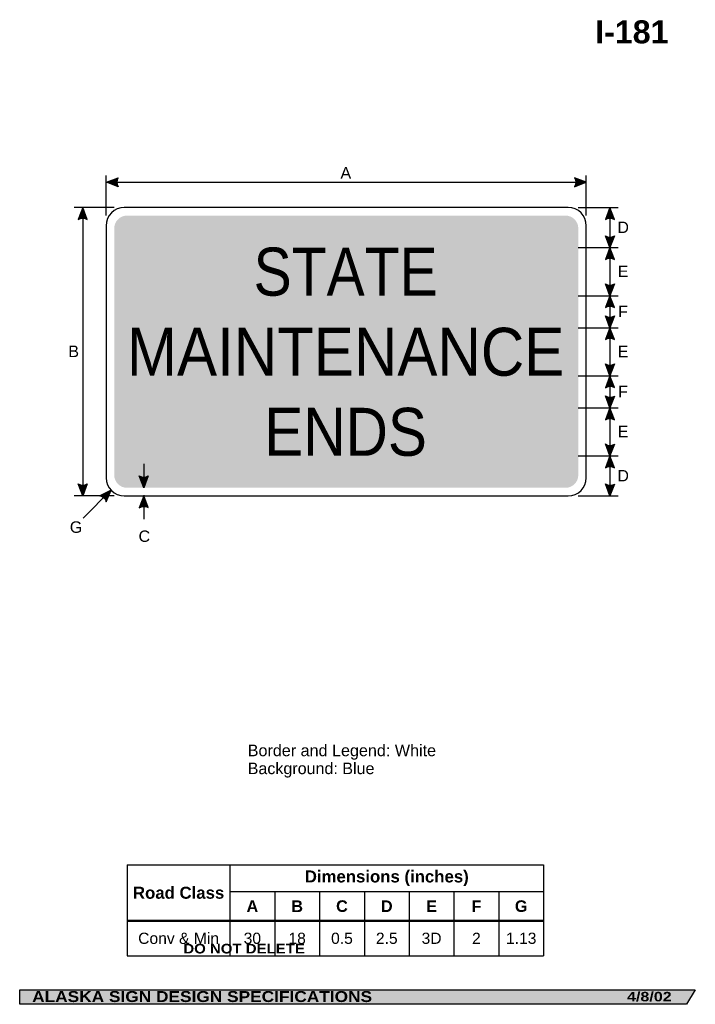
# Model space of a CAD drawing. Header units: feet. Extents: x 3.7 to 45.9, y 0.2 to 61.7.
import ezdxf
from ezdxf.enums import TextEntityAlignment as Align

# ---------------------------------------------------------------- set-up
doc = ezdxf.new("R2010")
doc.units = ezdxf.units.FT
doc.header["$MEASUREMENT"] = 0
doc.layers.add('Sign', color=7, linetype='Continuous')
doc.styles.add('ARIAL', font='arial.ttf')
doc.styles.add('ARIAL B', font='arialbd.ttf')
doc.styles.add('ARIAL BLACK B', font='ariblk.ttf')
doc.styles.add('ARIAL BLACK BI', font='ariblk.ttf')
doc.styles.add('FHWA SERIES D2000EX', font='txt')

# ---------------------------------------------------------------- blocks, each defined once
blk = doc.blocks.new('*T2')
at = {"color": 0, "linetype": 'ByBlock', "lineweight": -2, "transparency": 16777216}
for p, q in [((0, 0), (26.01687852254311, 0)), ((0, 0), (0, -5.686889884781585)), ((6.416878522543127, 0), (6.416878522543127, -5.686889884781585)), ((26.01687852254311, 0), (26.01687852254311, -5.686889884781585)), ((6.416878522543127, -1.670204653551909), (26.01687852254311, -1.670204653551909)), ((9.216878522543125, -1.670204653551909), (9.216878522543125, -5.686889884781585)), ((12.01687852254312, -1.670204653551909), (12.01687852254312, -5.686889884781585)), ((14.81687852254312, -1.670204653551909), (14.81687852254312, -5.686889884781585)), ((17.61687852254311, -1.670204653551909), (17.61687852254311, -5.686889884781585)), ((20.41687852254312, -1.670204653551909), (20.41687852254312, -5.686889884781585)), ((23.21687852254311, -1.670204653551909), (23.21687852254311, -5.686889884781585)), ((0, -3.48927253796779), (26.01687852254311, -3.48927253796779)), ((0, -5.686889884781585), (26.01687852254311, -5.686889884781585))]:
    blk.add_line(p, q, dxfattribs=at)
at = {"color": 18, "transparency": 16777216, "attachment_point": 5}
for s, insert, char_height, width, style in [('Dimensions (inches)', (16.21687852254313, -0.8351023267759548), 0.75, 19.47999999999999, 'ARIAL B'), ('Road Class', (3.208439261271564, -1.744636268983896), 0.75, 6.296878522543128, 'ARIAL B'), ('A', (7.816878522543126, -2.579738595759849), 0.725, 2.679999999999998, 'ARIAL B'), ('B', (10.61687852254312, -2.579738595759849), 0.725, 2.679999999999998, 'ARIAL B'), ('C', (13.41687852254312, -2.579738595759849), 0.725, 2.679999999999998, 'ARIAL B'), ('D', (16.21687852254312, -2.579738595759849), 0.725, 2.679999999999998, 'ARIAL B'), ('E', (19.01687852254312, -2.579738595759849), 0.725, 2.679999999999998, 'ARIAL B'), ('F', (21.81687852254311, -2.579738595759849), 0.725, 2.679999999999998, 'ARIAL B'), ('G', (24.61687852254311, -2.579738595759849), 0.725, 2.679999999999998, 'ARIAL B'), ('Conv & Min', (3.208439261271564, -4.588081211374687), 0.7, 6.296878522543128, 'ARIAL'), ('30', (7.816878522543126, -4.588081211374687), 0.7, 2.679999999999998, 'ARIAL'), ('18', (10.61687852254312, -4.588081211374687), 0.7, 2.679999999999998, 'ARIAL'), ('0.5', (13.41687852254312, -4.588081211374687), 0.7, 2.679999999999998, 'ARIAL'), ('2.5', (16.21687852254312, -4.588081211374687), 0.7, 2.679999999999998, 'ARIAL'), ('3D', (19.01687852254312, -4.588081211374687), 0.7, 2.679999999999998, 'ARIAL'), ('2', (21.81687852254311, -4.588081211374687), 0.7, 2.679999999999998, 'ARIAL'), ('1.13', (24.61687852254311, -4.588081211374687), 0.7, 2.679999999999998, 'ARIAL')]:
    blk.add_mtext(s, dxfattribs=dict(at, insert=insert, char_height=char_height, width=width, style=style))

msp = doc.modelspace()

# ---------------------------------------------------------------- hatches: boundary and pattern name
h = msp.add_hatch(color=256)
h.dxf.hatch_style = 1
edge = h.paths.add_edge_path()
edge.add_line((9.857717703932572, 51.22060132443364), (9.119454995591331, 51.49966691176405))
edge.add_line((9.119454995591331, 51.49966691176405), (9.864522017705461, 51.77532911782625))
edge.add_arc((10.26937585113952, 51.49295753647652), 0.4935993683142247, 145.1055563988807, 213.4889293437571)
h = msp.add_hatch(color=256)
h.dxf.hatch_style = 1
edge = h.paths.add_edge_path()
edge.add_line((38.37088530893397, 51.22060132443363), (39.10914801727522, 51.49966691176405))
edge.add_line((39.10914801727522, 51.49966691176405), (38.36408099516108, 51.77532911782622))
edge.add_arc((37.95922716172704, 51.4929575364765), 0.4935993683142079, -33.488929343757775, 34.89444360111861, ccw=False)
h = msp.add_hatch(color=256)
h.dxf.hatch_style = 1
edge = h.paths.add_edge_path()
edge.add_line((7.918487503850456, 49.18070878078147), (7.640159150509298, 49.91924974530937))
edge.add_line((7.640159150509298, 49.91924974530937), (7.363753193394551, 49.17445832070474))
edge.add_arc((7.645720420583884, 48.76932276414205), 0.4935993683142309, 56.45386549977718, 124.83723844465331, ccw=False)
h = msp.add_hatch(color=256)
h.dxf.hatch_style = 1
edge = h.paths.add_edge_path()
edge.add_line((40.86142816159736, 49.18038326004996), (40.58309980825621, 49.91892422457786))
edge.add_line((40.58309980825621, 49.91892422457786), (40.30669385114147, 49.17413279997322))
edge.add_arc((40.58866107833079, 48.76899724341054), 0.4935993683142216, 56.453865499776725, 124.83723844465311, ccw=False)
h = msp.add_hatch(color=256)
h.dxf.hatch_style = 1
edge = h.paths.add_edge_path()
edge.add_line((40.86142816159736, 48.15747870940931), (40.58309980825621, 47.4189377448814))
edge.add_line((40.58309980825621, 47.4189377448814), (40.30669385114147, 48.16372916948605))
edge.add_arc((40.5886610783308, 48.56886472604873), 0.4935993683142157, 235.1627615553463, 303.546134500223)
h = msp.add_hatch(color=256)
h.dxf.hatch_style = 1
edge = h.paths.add_edge_path()
edge.add_line((40.86142816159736, 46.68039678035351), (40.58309980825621, 47.4189377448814))
edge.add_line((40.58309980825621, 47.4189377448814), (40.30669385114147, 46.67414632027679))
edge.add_arc((40.5886610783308, 46.2690107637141), 0.4935993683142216, 56.45386549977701, 124.83723844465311, ccw=False)
h = msp.add_hatch(color=256)
h.dxf.hatch_style = 1
edge = h.paths.add_edge_path()
edge.add_line((40.86142816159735, 45.15585607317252), (40.58309980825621, 44.41731510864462))
edge.add_line((40.58309980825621, 44.41731510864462), (40.30669385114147, 45.16210653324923))
edge.add_arc((40.58866107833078, 45.56724208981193), 0.4935993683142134, 235.1627615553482, 303.5461345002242)
h = msp.add_hatch(color=256)
h.dxf.hatch_style = 1
edge = h.paths.add_edge_path()
edge.add_line((40.86142816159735, 43.67877414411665), (40.5830998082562, 44.41731510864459))
edge.add_line((40.5830998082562, 44.41731510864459), (40.30669385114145, 43.67252368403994))
edge.add_arc((40.58866107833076, 43.26738812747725), 0.4935993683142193, 56.45386549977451, 124.83723844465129, ccw=False)
h = msp.add_hatch(color=256)
h.dxf.hatch_style = 1
edge = h.paths.add_edge_path()
edge.add_line((40.86142816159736, 43.15422351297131), (40.58309980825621, 42.41568254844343))
edge.add_line((40.58309980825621, 42.41568254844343), (40.30669385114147, 43.16047397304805))
edge.add_arc((40.5886610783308, 43.56560952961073), 0.4935993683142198, 235.1627615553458, 303.5461345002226)
h = msp.add_hatch(color=256)
h.dxf.hatch_style = 1
edge = h.paths.add_edge_path()
edge.add_line((40.86142816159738, 41.67714158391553), (40.58309980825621, 42.41568254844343))
edge.add_line((40.58309980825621, 42.41568254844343), (40.30669385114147, 41.67089112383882))
edge.add_arc((40.58866107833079, 41.26575556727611), 0.4935993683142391, 56.453865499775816, 124.83723844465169, ccw=False)
h = msp.add_hatch(color=256)
h.dxf.hatch_style = 1
edge = h.paths.add_edge_path()
edge.add_line((40.86142816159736, 40.15227039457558), (40.58309980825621, 39.4137294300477))
edge.add_line((40.58309980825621, 39.4137294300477), (40.30669385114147, 40.15852085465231))
edge.add_arc((40.58866107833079, 40.563656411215), 0.4935993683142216, 235.1627615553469, 303.5461345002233)
h = msp.add_hatch(color=256)
h.dxf.hatch_style = 1
edge = h.paths.add_edge_path()
edge.add_line((40.86142816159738, 38.67518846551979), (40.58309980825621, 39.4137294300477))
edge.add_line((40.58309980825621, 39.4137294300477), (40.30669385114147, 38.66893800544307))
edge.add_arc((40.58866107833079, 38.26380244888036), 0.4935993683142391, 56.453865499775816, 124.83723844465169, ccw=False)
h = msp.add_hatch(color=256)
h.dxf.hatch_style = 1
edge = h.paths.add_edge_path()
edge.add_line((40.86142816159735, 38.15161935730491), (40.5830998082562, 37.41307839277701))
edge.add_line((40.5830998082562, 37.41307839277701), (40.30669385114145, 38.15786981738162))
edge.add_arc((40.58866107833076, 38.56300537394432), 0.4935993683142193, 235.1627615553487, 303.5461345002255)
h = msp.add_hatch(color=256)
h.dxf.hatch_style = 1
edge = h.paths.add_edge_path()
edge.add_line((40.86142816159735, 36.6745374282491), (40.5830998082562, 37.41307839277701))
edge.add_line((40.5830998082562, 37.41307839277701), (40.30669385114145, 36.66828696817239))
edge.add_arc((40.58866107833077, 36.26315141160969), 0.4935993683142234, 56.45386549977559, 124.837238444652, ccw=False)
h = msp.add_hatch(color=256)
h.dxf.hatch_style = 1
edge = h.paths.add_edge_path()
edge.add_line((40.86142816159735, 35.15031728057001), (40.58309980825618, 34.41177631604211))
edge.add_line((40.58309980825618, 34.41177631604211), (40.30669385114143, 35.15656774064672))
edge.add_arc((40.58866107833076, 35.56170329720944), 0.4935993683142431, 235.1627615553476, 303.5461345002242)
h = msp.add_hatch(color=256)
h.dxf.hatch_style = 1
edge = h.paths.add_edge_path()
edge.add_line((40.86142816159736, 33.6732353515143), (40.58309980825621, 34.4117763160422))
edge.add_line((40.58309980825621, 34.4117763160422), (40.30669385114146, 33.66698489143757))
edge.add_arc((40.58866107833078, 33.26184933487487), 0.4935993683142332, 56.45386549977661, 124.8372384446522, ccw=False)
h = msp.add_hatch(color=256)
h.dxf.hatch_style = 1
edge = h.paths.add_edge_path()
edge.add_line((7.918610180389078, 32.66008288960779), (7.640281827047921, 31.92154192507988))
edge.add_line((7.640281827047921, 31.92154192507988), (7.363875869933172, 32.6663333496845))
edge.add_arc((7.645843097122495, 33.07146890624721), 0.4935993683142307, 235.1627615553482, 303.5461345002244)
at = {"true_color": 0xffffff}
h = msp.add_hatch(color=7, dxfattribs=at)
h.dxf.hatch_style = 1
edge = h.paths.add_edge_path()
edge.add_line((11.73060676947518, 33.16026260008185), (11.45227841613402, 32.42172163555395))
edge.add_line((11.45227841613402, 32.42172163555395), (11.17587245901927, 33.16651306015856))
edge.add_arc((11.45783968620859, 33.57164861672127), 0.4935993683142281, 235.1627615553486, 303.5461345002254)
h = msp.add_hatch(color=256)
h.dxf.hatch_style = 1
edge = h.paths.add_edge_path()
edge.add_line((40.86142816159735, 32.65746518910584), (40.58309980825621, 31.91892422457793))
edge.add_line((40.58309980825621, 31.91892422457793), (40.30669385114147, 32.66371564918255))
edge.add_arc((40.58866107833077, 33.06885120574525), 0.4935993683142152, 235.1627615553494, 303.5461345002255)
h = msp.add_hatch(color=256)
h.dxf.hatch_style = 1
edge = h.paths.add_edge_path()
edge.add_line((9.110290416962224, 31.5475408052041), (9.415851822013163, 32.27523693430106))
edge.add_line((9.415851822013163, 32.27523693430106), (8.703118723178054, 31.92434371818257))
edge.add_arc((8.62939370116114, 31.43628126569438), 0.4935993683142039, 13.026667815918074, 81.41004076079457, ccw=False)
h = msp.add_hatch(color=256)
h.dxf.hatch_style = 1
edge = h.paths.add_edge_path()
edge.add_line((11.73048409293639, 31.18070878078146), (11.45215573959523, 31.91924974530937))
edge.add_line((11.45215573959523, 31.91924974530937), (11.17574978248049, 31.17445832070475))
edge.add_arc((11.4577170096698, 30.76932276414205), 0.4935993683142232, 56.453865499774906, 124.83723844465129, ccw=False)
at = {"layer": 'Sign', "true_color": 0x0000e3}
h = msp.add_hatch(color=172, dxfattribs=at)
edge = h.paths.add_edge_path(flags=0)
edge.add_spline(control_points=[(10.40914801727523, 49.41892422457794), (10.40914801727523, 49.41892422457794), (37.80914801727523, 49.41892422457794), (37.80914801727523, 49.41892422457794), (38.25068003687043, 49.41892422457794), (38.60914801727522, 49.06045624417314), (38.60914801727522, 48.61892422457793), (38.60914801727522, 48.61892422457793), (38.60914801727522, 33.21892422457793), (38.60914801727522, 33.21892422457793), (38.60914801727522, 32.77739220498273), (38.25068003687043, 32.41892422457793), (37.80914801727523, 32.41892422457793), (37.80914801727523, 32.41892422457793), (10.40914801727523, 32.41892422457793), (10.40914801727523, 32.41892422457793), (9.967615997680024, 32.41892422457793), (9.609148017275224, 32.77739220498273), (9.609148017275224, 33.21892422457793), (9.609148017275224, 33.21892422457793), (9.609148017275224, 48.61892422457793), (9.609148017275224, 48.61892422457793), (9.609148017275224, 49.06045624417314), (9.967615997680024, 49.41892422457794), (10.40914801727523, 49.41892422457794)], knot_values=[0, 0, 0, 0, 1, 1, 1, 2, 2, 2, 3, 3, 3, 4, 4, 4, 5, 5, 5, 6, 6, 6, 7, 7, 7, 8, 8, 8, 8], degree=3, periodic=0)
at = {"layer": 'Sign', "true_color": 0x000000}
msp.add_hatch(color=18, dxfattribs=at).paths.add_polyline_path([(3.699686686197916, 1.066867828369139), (45.92097727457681, 1.066867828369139), (45.37503178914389, 0.1671574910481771), (3.701084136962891, 0.1671574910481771)], flags=0)

# ---------------------------------------------------------------- linework, layer by layer
for p, q in [((10.42237655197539, 8.873204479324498), (36.43925507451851, 8.873204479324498)), ((10.42237655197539, 5.413001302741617), (36.43925507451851, 5.413001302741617)), ((10.42237655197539, 5.354862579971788), (36.43925507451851, 5.354862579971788))]:
    msp.add_line(p, q)
for points in [[(9.857717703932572, 51.22060132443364), (9.119454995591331, 51.49966691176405), (9.864522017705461, 51.77532911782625, 0.307560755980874), (9.857717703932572, 51.22060132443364, 4.141293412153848)], [(38.37088530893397, 51.22060132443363), (39.10914801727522, 51.49966691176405), (38.36408099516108, 51.77532911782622, -0.307560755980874), (38.37088530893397, 51.22060132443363, -4.141293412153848)], [(7.918487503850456, 49.18070878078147), (7.640159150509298, 49.91924974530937), (7.363753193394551, 49.17445832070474, -0.307560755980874), (7.918487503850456, 49.18070878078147, -4.141293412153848)], [(40.86142816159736, 49.18038326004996), (40.58309980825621, 49.91892422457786), (40.30669385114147, 49.17413279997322, -0.307560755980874), (40.86142816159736, 49.18038326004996, -4.141293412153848)], [(40.86142816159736, 48.15747870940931), (40.58309980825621, 47.4189377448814), (40.30669385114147, 48.16372916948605, 0.307560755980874), (40.86142816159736, 48.15747870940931, 4.141293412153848)], [(40.86142816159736, 46.68039678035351), (40.58309980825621, 47.4189377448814), (40.30669385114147, 46.67414632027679, -0.307560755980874), (40.86142816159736, 46.68039678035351, -4.141293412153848)], [(40.86142816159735, 45.15585607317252), (40.58309980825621, 44.41731510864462), (40.30669385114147, 45.16210653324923, 0.307560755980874), (40.86142816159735, 45.15585607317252, 4.141293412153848)], [(40.86142816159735, 43.67877414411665), (40.5830998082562, 44.41731510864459), (40.30669385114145, 43.67252368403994, -0.307560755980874), (40.86142816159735, 43.67877414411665, -4.141293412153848)], [(40.86142816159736, 43.15422351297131), (40.58309980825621, 42.41568254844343), (40.30669385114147, 43.16047397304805, 0.307560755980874), (40.86142816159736, 43.15422351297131, 4.141293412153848)], [(40.86142816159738, 41.67714158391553), (40.58309980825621, 42.41568254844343), (40.30669385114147, 41.67089112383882, -0.307560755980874), (40.86142816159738, 41.67714158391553, -4.141293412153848)], [(40.86142816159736, 40.15227039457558), (40.58309980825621, 39.4137294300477), (40.30669385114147, 40.15852085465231, 0.307560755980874), (40.86142816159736, 40.15227039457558, 4.141293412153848)], [(40.86142816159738, 38.67518846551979), (40.58309980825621, 39.4137294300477), (40.30669385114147, 38.66893800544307, -0.307560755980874), (40.86142816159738, 38.67518846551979, -4.141293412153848)], [(40.86142816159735, 38.15161935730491), (40.5830998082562, 37.41307839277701), (40.30669385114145, 38.15786981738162, 0.307560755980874), (40.86142816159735, 38.15161935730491, 4.141293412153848)], [(40.86142816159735, 36.6745374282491), (40.5830998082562, 37.41307839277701), (40.30669385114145, 36.66828696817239, -0.307560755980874), (40.86142816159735, 36.6745374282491, -4.141293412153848)], [(40.86142816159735, 35.15031728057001), (40.58309980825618, 34.41177631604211), (40.30669385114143, 35.15656774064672, 0.307560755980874), (40.86142816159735, 35.15031728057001, 4.141293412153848)], [(40.86142816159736, 33.6732353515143), (40.58309980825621, 34.4117763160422), (40.30669385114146, 33.66698489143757, -0.307560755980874), (40.86142816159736, 33.6732353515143, -4.141293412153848)], [(7.918610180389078, 32.66008288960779), (7.640281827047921, 31.92154192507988), (7.363875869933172, 32.6663333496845, 0.307560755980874), (7.918610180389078, 32.66008288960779, 4.141293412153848)], [(40.86142816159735, 32.65746518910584), (40.58309980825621, 31.91892422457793), (40.30669385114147, 32.66371564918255, 0.307560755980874), (40.86142816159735, 32.65746518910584, 4.141293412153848)], [(9.110290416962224, 31.5475408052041), (9.415851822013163, 32.27523693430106), (8.703118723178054, 31.92434371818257, -0.307560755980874), (9.110290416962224, 31.5475408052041, -4.141293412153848)], [(11.73048409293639, 31.18070878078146), (11.45215573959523, 31.91924974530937), (11.17574978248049, 31.17445832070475, -0.307560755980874), (11.73048409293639, 31.18070878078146, -4.141293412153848)]]:
    msp.add_lwpolyline(points, format="xyb")
at = {"color": 7, "true_color": 0xffffff}
msp.add_lwpolyline([(11.73060676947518, 33.16026260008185), (11.45227841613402, 32.42172163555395), (11.17587245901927, 33.16651306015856, 0.307560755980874), (11.73060676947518, 33.16026260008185, 4.141293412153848)], format="xyb", dxfattribs=at)
at = {"layer": 'Sign', "color": 18, "lineweight": -3, "true_color": 0x000000}
for p, q in [((9.109148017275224, 49.41633357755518), (9.109148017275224, 51.91633357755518)), ((39.10914801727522, 49.41633357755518), (39.10914801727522, 51.91633357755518)), ((9.119454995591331, 51.49966691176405), (39.11945499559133, 51.49966691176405)), ((9.60903182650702, 49.91892422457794), (7.10903182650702, 49.91892422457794)), ((7.640281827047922, 49.92154192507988), (7.640281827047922, 31.92154192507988)), ((38.60914797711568, 49.91892422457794), (41.10914797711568, 49.91892422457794)), ((40.58309980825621, 49.91892422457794), (40.58309980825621, 31.91892422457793)), ((38.60914797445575, 47.4189377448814), (41.10914797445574, 47.4189377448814)), ((38.60817141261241, 44.41731014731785), (41.10817141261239, 44.41731014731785)), ((38.60914797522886, 42.41568254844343), (41.10914797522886, 42.41568254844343)), ((38.60589276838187, 39.4137294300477), (41.10589276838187, 39.4137294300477)), ((38.60914797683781, 37.41307839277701), (41.10914797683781, 37.41307839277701)), ((38.60914797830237, 34.4117763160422), (41.10914797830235, 34.4117763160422)), ((9.426740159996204, 32.2861252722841), (7.658973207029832, 30.51835831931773)), ((9.60903182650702, 31.91892422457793), (7.10903182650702, 31.91892422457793)), ((11.45227841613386, 31.95279372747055), (11.45227841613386, 30.45279372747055)), ((38.60914797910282, 31.91892422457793), (41.10914797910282, 31.91892422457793))]:
    msp.add_line(p, q, dxfattribs=at)
at = {"layer": 'Sign', "color": 7, "lineweight": -3, "true_color": 0xffffff}
msp.add_line((11.45227841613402, 33.92172163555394), (11.45227841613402, 32.42172163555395), dxfattribs=at)
at = {"layer": 'Sign', "color": 250, "lineweight": -3, "true_color": 0x1f1a17}
msp.add_lwpolyline([(3.699686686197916, 1.066867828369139), (45.92097727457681, 1.066867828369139), (45.37503178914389, 0.1671574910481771), (3.701084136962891, 0.1671574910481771)], close=True, dxfattribs=at)
at = {"layer": 'Sign', "color": 18, "lineweight": -3, "true_color": 0x000000}
msp.add_open_spline([(10.23914801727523, 49.91892422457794), (10.23914801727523, 49.91892422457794), (37.97914801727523, 49.91892422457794), (37.97914801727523, 49.91892422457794), (38.60281199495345, 49.91892422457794), (39.10914801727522, 49.41258820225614), (39.10914801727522, 48.78892422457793), (39.10914801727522, 48.78892422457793), (39.10914801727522, 33.04892422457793), (39.10914801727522, 33.04892422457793), (39.10914801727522, 32.42526024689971), (38.60281199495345, 31.91892422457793), (37.97914801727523, 31.91892422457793), (37.97914801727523, 31.91892422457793), (10.23914801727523, 31.91892422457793), (10.23914801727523, 31.91892422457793), (9.615484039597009, 31.91892422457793), (9.109148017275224, 32.42526024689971), (9.109148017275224, 33.04892422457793), (9.109148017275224, 33.04892422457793), (9.109148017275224, 48.78892422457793), (9.109148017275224, 48.78892422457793), (9.109148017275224, 49.41258820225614), (9.615484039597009, 49.91892422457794), (10.23914801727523, 49.91892422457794)], degree=3, knots=[0, 0, 0, 0, 1, 1, 1, 2, 2, 2, 3, 3, 3, 4, 4, 4, 5, 5, 5, 6, 6, 6, 7, 7, 7, 8, 8, 8, 8], dxfattribs=at)

# ---------------------------------------------------------------- block references
msp.add_blockref('*T2', (10.42237655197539, 8.873204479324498))

# ---------------------------------------------------------------- texts
at = {"layer": 'Sign', "color": 18, "true_color": 0x000000}
for s, height, style, p, p2 in [('I-181', 1.43836332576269, 'ARIAL B', (39.66392227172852, 60.17263982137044), (44.24392227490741, 60.17263982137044)), ('A', 0.7174726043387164, 'ARIAL', (23.74490421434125, 51.72727109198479), (24.41490421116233, 51.72727109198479)), ('D', 0.7136714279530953, 'ARIAL', (41.05185634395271, 48.32893774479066), (41.77185637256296, 48.32893774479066)), ('E', 0.7190483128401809, 'ARIAL', (41.07268967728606, 45.57763566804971), (41.74268967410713, 45.57763566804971)), ('F', 0.7148361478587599, 'ARIAL', (41.09768967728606, 43.07633358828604), (41.70768969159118, 43.07633358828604)), ('B', 0.719048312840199, 'ARIAL', (6.739356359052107, 40.58154192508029), (7.409356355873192, 40.58154192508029)), ('E', 0.7190483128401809, 'ARIAL', (41.07268967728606, 40.57438046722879), (41.74268967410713, 40.57438046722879)), ('F', 0.7148361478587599, 'ARIAL', (41.09768967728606, 38.07307838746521), (41.70768969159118, 38.07307838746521)), ('E', 0.7190483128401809, 'ARIAL', (41.07268967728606, 35.57242735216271), (41.74268967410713, 35.57242735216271)), ('D', 0.7136714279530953, 'ARIAL', (41.05185634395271, 32.81982319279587), (41.77185637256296, 32.81982319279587)), ('G', 0.7178154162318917, 'ARIAL', (6.833106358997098, 29.60747943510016), (7.613106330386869, 29.60747943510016)), ('C', 0.7136714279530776, 'ARIAL', (11.12998135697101, 29.03977110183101), (11.84998138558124, 29.03977110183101)), ('Border and Legend: White', 0.721687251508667, 'ARIAL', (17.94964347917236, 15.65986609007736), (29.71964381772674, 15.65986609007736)), ('Background: Blue', 0.7181740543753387, 'ARIAL', (17.94964347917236, 14.53986609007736), (25.86964343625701, 14.53986609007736))]:
    msp.add_text(s, height=height, dxfattribs=dict(at, style=style)).set_placement(p, p2, align=Align.ALIGNED)
at = {"layer": 'Sign', "color": 7, "true_color": 0xffffff}
for s, height, style, p, p2 in [('STATE', 3.001681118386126, 'FHWA SERIES D2000EX', (18.31748135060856, 44.4189377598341), (29.81748135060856, 44.4189377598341)), ('MAINTENANCE', 2.993960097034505, 'FHWA SERIES D2000EX', (10.40081468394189, 39.41893776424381), (37.73414801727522, 39.41893776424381)), ('ENDS', 2.996170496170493, 'FHWA SERIES D2000EX', (18.98414801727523, 34.41893776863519), (29.15081468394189, 34.41893776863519)), ('DO NOT DELETE', 0.6038403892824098, 'ARIAL BLACK B', (13.9279412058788, 3.341210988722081), (21.51960710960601, 3.341210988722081)), ('ALASKA SIGN DESIGN SPECIFICATIONS', 0.685178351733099, 'ARIAL BLACK BI', (4.478835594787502, 0.309097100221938), (25.72216877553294, 0.309097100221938)), ('4/8/02', 0.5919046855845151, 'ARIAL BLACK BI', (41.65389251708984, 0.3521690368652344), (44.44222386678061, 0.3521690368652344))]:
    msp.add_text(s, height=height, dxfattribs=dict(at, style=style)).set_placement(p, p2, align=Align.ALIGNED)

doc.saveas('drawing.dxf')
